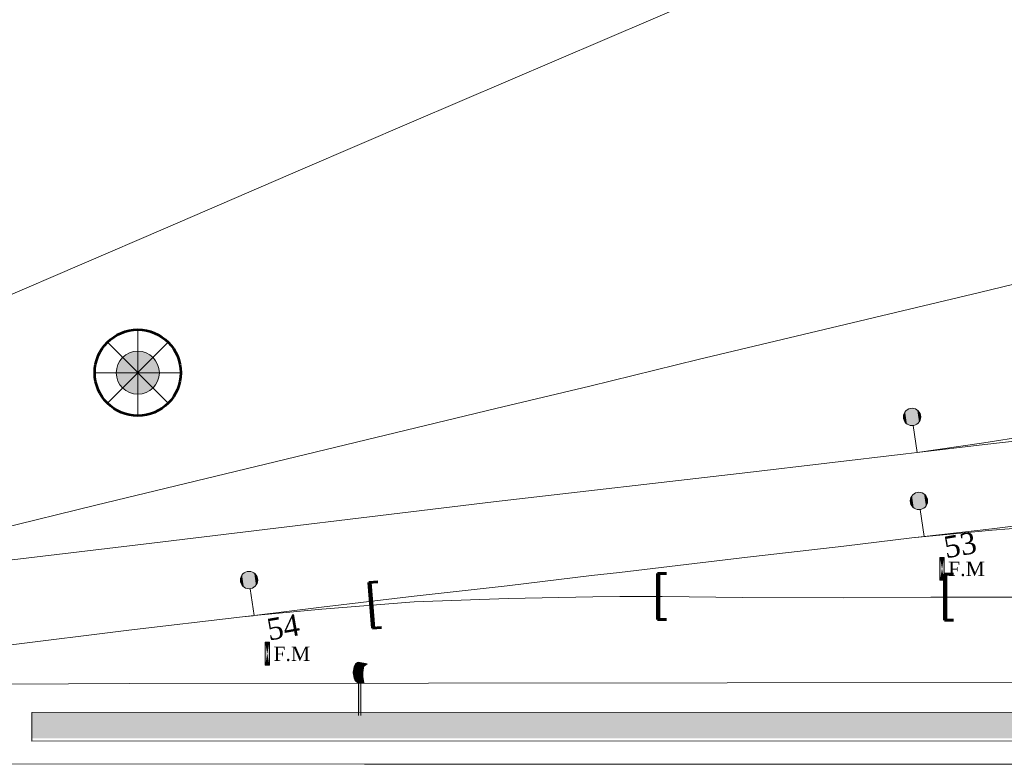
# Model space of a CAD drawing. Header units: inches. Extents: x -4968858 to -265257, y -220693 to 1871410.
# Tile 85 of 225: x -1779047 to -1710446, y 756899 to 808762. Entities that reach past the tile are written whole.
import ezdxf
from ezdxf.enums import TextEntityAlignment as Align
from ezdxf.lldxf.tags import DXFTag

# ---------------------------------------------------------------- set-up
doc = ezdxf.new("R2010")
doc.units = ezdxf.units.IN
doc.header["$MEASUREMENT"] = 0
doc.linetypes.add('CONTINOUS', pattern=[0])
doc.layers.add('AREA BOUNDARY', color=170, linetype='Continuous')
for name, color, linetype, lineweight in [('Existing Track', 7, 'Continuous', 9), ('points no.', 152, 'Continuous', 0), ('proposed lighting arrangement', 1, 'Continuous', 0), ('proposed work', 1, 'Continuous', 18), ('TRC', 7, 'Continuous', 9)]:
    doc.layers.add(name, color=color, linetype=linetype, lineweight=lineweight)
doc.styles.add('1MM', font='times.ttf')
doc.styles.get("Standard").update_dxf_attribs({"font": 'romans.shx', "height": 1000})
tags = doc.linetypes.add('C2', pattern=[15, 10, -2, 1, -2]).pattern_tags.tags
tags[10:11] = [DXFTag(74, 4), DXFTag(75, 0), DXFTag(340, '0'), DXFTag(46, 1.0), DXFTag(50, 0.0), DXFTag(44, 0.0), DXFTag(45, 0.0)]
tags[8:9] = [DXFTag(74, 4), DXFTag(75, 0), DXFTag(340, '0'), DXFTag(46, 1.0), DXFTag(50, 0.0), DXFTag(44, 0.0), DXFTag(45, 0.0)]
tags[6:7] = [DXFTag(74, 4), DXFTag(75, 0), DXFTag(340, '0'), DXFTag(46, 1.0), DXFTag(50, 0.0), DXFTag(44, 0.0), DXFTag(45, 0.0)]
tags[4:5] = [DXFTag(74, 4), DXFTag(75, 0), DXFTag(340, '0'), DXFTag(46, 1.0), DXFTag(50, 0.0), DXFTag(44, 0.0), DXFTag(45, 0.0)]
doc.linetypes.add('OHE11', pattern='A,21.666667,["[",Standard,S=2,R=0,X=0,Y=-1],20.333333', length=42)

# ---------------------------------------------------------------- blocks, each defined once
blk = doc.blocks.new('A$C00314DE3')
at = {"linetype": 'CONTINOUS', "lineweight": 15}
h = blk.add_hatch(dxfattribs=at)
h.set_pattern_fill('ZIGZAG', color=253, scale=10)
h.set_pattern_definition([(0, (-9.7997, 207.0872), (1.25, 1.25), [1.25, -1.25]), (90, (-8.5497, 207.0872), (-1.25, 1.25), [1.25, -1.25])])
h.paths.add_polyline_path([(2153.247, -184.34), (1528.247, -184.34), (1528.247, -186.137), (2153.247, -186.137)])
at = {"layer": 'proposed lighting arrangement', "ltscale": 4}
h = blk.add_hatch(color=8, dxfattribs=at)
edge = h.paths.add_edge_path()
edge.add_arc((1535.624, -160.671), 1.5, 0, 360)
at = {"layer": 'Existing Track', "color": 8}
for p, q in [((1547.129, -146.466, 92.484), (1554.698, -143.228, 92.484)), ((1537.564, -150.596, 92.484), (1547.129, -146.466, 92.484)), ((1525.822, -155.644, 92.484), (1537.564, -150.596, 92.484)), ((1594.257, -155.084, 92.812), (1604.824, -152.54, 92.812)), ((1579.54, -158.581, 92.812), (1594.257, -155.084, 92.812)), ((1574.664, -159.757, 92.812), (1579.54, -158.581, 92.812)), ((1567.125, -161.608, 92.812), (1574.664, -159.757, 92.812)), ((1560.577, -163.165, 92.812), (1567.125, -161.608, 92.812)), ((1532.691, -169.899, 92.812), (1560.577, -163.165, 92.812)), ((1594.564, -165.554, 92.911), (1601.198, -164.505, 92.911)), ((1594.63, -165.68, 93.047), (1601.274, -164.896, 93.047)), ((1589.931, -166.221, 92.911), (1594.564, -165.554, 92.911)), ((1589.931, -166.221, 93.047), (1594.63, -165.68, 93.047)), ((1578.128, -167.615, 92.911), (1589.145, -166.319, 92.911)), ((1589.145, -166.319, 92.911), (1589.931, -166.221, 92.911)), ((1560.418, -169.672, 92.911), (1578.128, -167.615, 92.911)), ((1524.516, -171.915, 92.812), (1532.691, -169.899, 92.812)), ((1536.609, -172.54, 92.911), (1560.418, -169.672, 92.911)), ((1595.13, -171.537, 93.155), (1600.075, -170.931, 93.155)), ((1595.16, -171.629, 93.155), (1600.098, -171.249, 93.155)), ((1589.56, -172.178, 93.155), (1584.809, -172.752, 93.155)), ((1589.56, -172.178, 93.155), (1595.16, -171.629, 93.155)), ((1589.56, -172.178, 93.155), (1590.409, -172.077, 93.155)), ((1590.409, -172.077, 93.155), (1595.13, -171.537, 93.155)), ((1524.856, -173.934, 92.911), (1536.609, -172.54, 92.911)), ((1584.809, -172.752, 93.155), (1577.706, -173.568, 93.155)), ((1572.09, -174.228, 93.155), (1569.176, -174.584, 93.155)), ((1577.706, -173.568, 93.155), (1572.09, -174.228, 93.155)), ((1567.235, -174.79, 93.155), (1561.366, -175.511, 93.155)), ((1569.176, -174.584, 93.155), (1567.235, -174.79, 93.155)), ((1561.366, -175.511, 93.155), (1554.869, -176.234, 93.155)), ((1554.869, -176.234, 93.155), (1548.43, -177.01, 93.155)), ((1548.43, -177.01, 93.155), (1543.734, -177.588, 93.155)), ((1526.542, -182.365, 92.93), (1535.046, -182.316, 92.93)), ((1535.046, -182.316, 92.93), (1611.822, -182.23, 92.93))]:
    blk.add_line(p, q, dxfattribs=at)
at = {"layer": 'points no.', "color": 8}
for p, q in [((1589.657, -164.346, 92.911), (1589.931, -166.221, 92.911)), ((1589.657, -164.346, 92.911), (1589.931, -166.221, 92.911)), ((1589.657, -164.346, 92.911), (1589.931, -166.221, 92.911)), ((1590.135, -170.202, 93.129), (1590.409, -172.077, 93.129)), ((1590.135, -170.202, 93.129), (1590.409, -172.077, 93.129)), ((1590.135, -170.202, 93.129), (1590.409, -172.077, 93.129)), ((1591.51, -175.122), (1591.51, -173.53)), ((1591.51, -173.53), (1591.804, -173.53)), ((1591.51, -175.122), (1591.51, -173.53)), ((1591.51, -173.53), (1591.804, -173.53)), ((1591.51, -175.122), (1591.51, -173.53)), ((1591.51, -173.53), (1591.804, -173.53)), ((1591.804, -173.53), (1591.804, -175.122)), ((1591.804, -173.53), (1591.804, -175.122)), ((1591.804, -173.53), (1591.804, -175.122)), ((1591.804, -175.122), (1591.51, -175.122)), ((1591.804, -175.122), (1591.51, -175.122)), ((1591.804, -175.122), (1591.51, -175.122)), ((1543.46, -175.712, 93.089), (1543.734, -177.588, 93.089)), ((1543.46, -175.712, 93.089), (1543.734, -177.588, 93.089)), ((1543.46, -175.712, 93.089), (1543.734, -177.588, 93.089)), ((1544.5, -181.037), (1544.5, -179.444)), ((1544.5, -179.444), (1544.794, -179.444)), ((1544.5, -181.037), (1544.5, -179.444)), ((1544.5, -179.444), (1544.794, -179.444)), ((1544.5, -181.037), (1544.5, -179.444)), ((1544.5, -179.444), (1544.794, -179.444)), ((1544.794, -179.444), (1544.794, -181.037)), ((1544.794, -179.444), (1544.794, -181.037)), ((1544.794, -179.444), (1544.794, -181.037)), ((1544.794, -181.037), (1544.5, -181.037)), ((1544.794, -181.037), (1544.5, -181.037)), ((1544.794, -181.037), (1544.5, -181.037)), ((1551.009, -180.833, 93.291), (1551.606, -180.949, 93.291)), ((1551.009, -180.833, 93.291), (1551.606, -180.949, 93.291)), ((1551.606, -180.949, 93.291), (1551.254, -181.197, 93.291)), ((1551.606, -180.949, 93.291), (1551.254, -181.197, 93.291)), ((1550.638, -181.623, 93.291), (1550.637, -181.487, 93.291)), ((1550.638, -181.623, 93.291), (1550.637, -181.487, 93.291)), ((1551.376, -182.261, 93.291), (1551.009, -182.261, 93.291)), ((1551.376, -182.261, 93.291), (1551.009, -182.261, 93.291)), ((1551.009, -182.261, 93.291), (1551.009, -184.544, 93.291)), ((1551.009, -182.261, 93.291), (1551.009, -184.544, 93.291)), ((1551.159, -182.261, 93.291), (1551.159, -184.544, 93.291)), ((1551.159, -182.261, 93.291), (1551.159, -184.544, 93.291))]:
    blk.add_line(p, q, dxfattribs=at)
for centre in [(1589.57, -163.748, 92.911), (1589.57, -163.748, 92.911), (1589.57, -163.748, 92.911), (1590.048, -169.603, 93.129), (1590.048, -169.603, 93.129), (1590.048, -169.603, 93.129), (1543.373, -175.114, 93.089), (1543.373, -175.114, 93.089), (1543.373, -175.114, 93.089)]:
    blk.add_circle(centre, 0.605, dxfattribs=at)
for centre, radius, start, end in [((1551.606, -181.696, 93.291), 0.61, 125.21081, 247.83194), ((1551.606, -181.696, 93.291), 0.61, 125.21081, 247.83194), ((1553.733, -181.686, 93.291), 2.426, 166.29965, 193.70035), ((1553.733, -181.686, 93.291), 2.426, 166.29965, 193.70035)]:
    blk.add_arc(centre, radius, start, end, dxfattribs=at)
blk.add_ellipse((1551.009, -181.547, 93.291), major_axis=(0, -0.714), ratio=0.522694, start_param=3.141593, end_param=6.283185, dxfattribs=at)
blk.add_ellipse((1551.009, -181.547, 93.291), major_axis=(0, -0.714), ratio=0.522694, start_param=3.141593, end_param=6.283185, dxfattribs=at)
at = {"layer": 'points no.', "color": 8, "linetype": 'Continuous'}
for points in [[(1589.085, -163.386, 92.911), (1589.421, -164.334, 92.911), (1589.26, -163.228, 92.911)], [(1589.085, -163.386, 92.911), (1589.421, -164.334, 92.911), (1589.26, -163.228, 92.911)], [(1589.085, -163.386, 92.911), (1589.421, -164.334, 92.911), (1589.26, -163.228, 92.911)], [(1589.26, -163.228, 92.911), (1589.657, -164.346, 92.911), (1589.482, -163.149, 92.911)], [(1589.26, -163.228, 92.911), (1589.657, -164.346, 92.911), (1589.482, -163.149, 92.911)], [(1589.26, -163.228, 92.911), (1589.657, -164.346, 92.911), (1589.482, -163.149, 92.911)], [(1589.657, -164.346, 92.911), (1589.26, -163.228, 92.911), (1589.421, -164.334, 92.911)], [(1589.657, -164.346, 92.911), (1589.26, -163.228, 92.911), (1589.421, -164.334, 92.911)], [(1589.657, -164.346, 92.911), (1589.26, -163.228, 92.911), (1589.421, -164.334, 92.911)], [(1589.88, -164.267, 92.911), (1589.482, -163.149, 92.911), (1589.657, -164.346, 92.911)], [(1589.482, -163.149, 92.911), (1589.88, -164.267, 92.911), (1589.718, -163.161, 92.911)], [(1589.88, -164.267, 92.911), (1589.482, -163.149, 92.911), (1589.657, -164.346, 92.911)], [(1589.482, -163.149, 92.911), (1589.88, -164.267, 92.911), (1589.718, -163.161, 92.911)], [(1589.88, -164.267, 92.911), (1589.482, -163.149, 92.911), (1589.657, -164.346, 92.911)], [(1589.482, -163.149, 92.911), (1589.88, -164.267, 92.911), (1589.718, -163.161, 92.911)], [(1590.055, -164.109, 92.911), (1589.718, -163.161, 92.911), (1589.88, -164.267, 92.911)], [(1589.718, -163.161, 92.911), (1590.055, -164.109, 92.911), (1589.931, -163.262, 92.911)], [(1590.055, -164.109, 92.911), (1589.718, -163.161, 92.911), (1589.88, -164.267, 92.911)], [(1589.718, -163.161, 92.911), (1590.055, -164.109, 92.911), (1589.931, -163.262, 92.911)], [(1590.055, -164.109, 92.911), (1589.718, -163.161, 92.911), (1589.88, -164.267, 92.911)], [(1589.718, -163.161, 92.911), (1590.055, -164.109, 92.911), (1589.931, -163.262, 92.911)], [(1590.156, -163.896, 92.911), (1589.931, -163.262, 92.911), (1590.055, -164.109, 92.911)], [(1589.931, -163.262, 92.911), (1590.156, -163.896, 92.911), (1590.089, -163.438, 92.911)], [(1590.156, -163.896, 92.911), (1589.931, -163.262, 92.911), (1590.055, -164.109, 92.911)], [(1589.931, -163.262, 92.911), (1590.156, -163.896, 92.911), (1590.089, -163.438, 92.911)], [(1590.156, -163.896, 92.911), (1589.931, -163.262, 92.911), (1590.055, -164.109, 92.911)], [(1589.931, -163.262, 92.911), (1590.156, -163.896, 92.911), (1590.089, -163.438, 92.911)], [(1588.971, -163.835, 92.911), (1589.05, -164.057, 92.911), (1588.983, -163.599, 92.911)], [(1588.971, -163.835, 92.911), (1589.05, -164.057, 92.911), (1588.983, -163.599, 92.911)], [(1588.971, -163.835, 92.911), (1589.05, -164.057, 92.911), (1588.983, -163.599, 92.911)], [(1588.983, -163.599, 92.911), (1589.208, -164.233, 92.911), (1589.085, -163.386, 92.911)], [(1588.983, -163.599, 92.911), (1589.208, -164.233, 92.911), (1589.085, -163.386, 92.911)], [(1588.983, -163.599, 92.911), (1589.208, -164.233, 92.911), (1589.085, -163.386, 92.911)], [(1589.208, -164.233, 92.911), (1588.983, -163.599, 92.911), (1589.05, -164.057, 92.911)], [(1589.208, -164.233, 92.911), (1588.983, -163.599, 92.911), (1589.05, -164.057, 92.911)], [(1589.208, -164.233, 92.911), (1588.983, -163.599, 92.911), (1589.05, -164.057, 92.911)], [(1589.421, -164.334, 92.911), (1589.085, -163.386, 92.911), (1589.208, -164.233, 92.911)], [(1589.421, -164.334, 92.911), (1589.085, -163.386, 92.911), (1589.208, -164.233, 92.911)], [(1589.421, -164.334, 92.911), (1589.085, -163.386, 92.911), (1589.208, -164.233, 92.911)], [(1590.168, -163.66, 92.911), (1590.089, -163.438, 92.911), (1590.156, -163.896, 92.911)], [(1590.168, -163.66, 92.911), (1590.089, -163.438, 92.911), (1590.156, -163.896, 92.911)], [(1590.168, -163.66, 92.911), (1590.089, -163.438, 92.911), (1590.156, -163.896, 92.911)], [(1589.462, -169.455, 93.129), (1589.687, -170.088, 93.129), (1589.563, -169.242, 93.129)], [(1589.462, -169.455, 93.129), (1589.687, -170.088, 93.129), (1589.563, -169.242, 93.129)], [(1589.462, -169.455, 93.129), (1589.687, -170.088, 93.129), (1589.563, -169.242, 93.129)], [(1589.563, -169.242, 93.129), (1589.9, -170.19, 93.129), (1589.738, -169.084, 93.129)], [(1589.563, -169.242, 93.129), (1589.9, -170.19, 93.129), (1589.738, -169.084, 93.129)], [(1589.563, -169.242, 93.129), (1589.9, -170.19, 93.129), (1589.738, -169.084, 93.129)], [(1589.9, -170.19, 93.129), (1589.563, -169.242, 93.129), (1589.687, -170.088, 93.129)], [(1589.9, -170.19, 93.129), (1589.563, -169.242, 93.129), (1589.687, -170.088, 93.129)], [(1589.9, -170.19, 93.129), (1589.563, -169.242, 93.129), (1589.687, -170.088, 93.129)], [(1589.738, -169.084, 93.129), (1590.135, -170.202, 93.129), (1589.961, -169.005, 93.129)], [(1589.738, -169.084, 93.129), (1590.135, -170.202, 93.129), (1589.961, -169.005, 93.129)], [(1589.738, -169.084, 93.129), (1590.135, -170.202, 93.129), (1589.961, -169.005, 93.129)], [(1590.135, -170.202, 93.129), (1589.738, -169.084, 93.129), (1589.9, -170.19, 93.129)], [(1590.135, -170.202, 93.129), (1589.738, -169.084, 93.129), (1589.9, -170.19, 93.129)], [(1590.135, -170.202, 93.129), (1589.738, -169.084, 93.129), (1589.9, -170.19, 93.129)], [(1590.358, -170.123, 93.129), (1589.961, -169.005, 93.129), (1590.135, -170.202, 93.129)], [(1589.961, -169.005, 93.129), (1590.358, -170.123, 93.129), (1590.196, -169.017, 93.129)], [(1590.358, -170.123, 93.129), (1589.961, -169.005, 93.129), (1590.135, -170.202, 93.129)], [(1589.961, -169.005, 93.129), (1590.358, -170.123, 93.129), (1590.196, -169.017, 93.129)], [(1590.358, -170.123, 93.129), (1589.961, -169.005, 93.129), (1590.135, -170.202, 93.129)], [(1589.961, -169.005, 93.129), (1590.358, -170.123, 93.129), (1590.196, -169.017, 93.129)], [(1590.533, -169.965, 93.129), (1590.196, -169.017, 93.129), (1590.358, -170.123, 93.129)], [(1590.196, -169.017, 93.129), (1590.533, -169.965, 93.129), (1590.409, -169.118, 93.129)], [(1590.533, -169.965, 93.129), (1590.196, -169.017, 93.129), (1590.358, -170.123, 93.129)], [(1590.196, -169.017, 93.129), (1590.533, -169.965, 93.129), (1590.409, -169.118, 93.129)], [(1590.533, -169.965, 93.129), (1590.196, -169.017, 93.129), (1590.358, -170.123, 93.129)], [(1590.196, -169.017, 93.129), (1590.533, -169.965, 93.129), (1590.409, -169.118, 93.129)], [(1590.635, -169.752, 93.129), (1590.409, -169.118, 93.129), (1590.533, -169.965, 93.129)], [(1590.409, -169.118, 93.129), (1590.635, -169.752, 93.129), (1590.568, -169.293, 93.129)], [(1590.635, -169.752, 93.129), (1590.409, -169.118, 93.129), (1590.533, -169.965, 93.129)], [(1590.409, -169.118, 93.129), (1590.635, -169.752, 93.129), (1590.568, -169.293, 93.129)], [(1590.635, -169.752, 93.129), (1590.409, -169.118, 93.129), (1590.533, -169.965, 93.129)], [(1590.409, -169.118, 93.129), (1590.635, -169.752, 93.129), (1590.568, -169.293, 93.129)], [(1590.647, -169.516, 93.129), (1590.568, -169.293, 93.129), (1590.635, -169.752, 93.129)], [(1590.647, -169.516, 93.129), (1590.568, -169.293, 93.129), (1590.635, -169.752, 93.129)], [(1590.647, -169.516, 93.129), (1590.568, -169.293, 93.129), (1590.635, -169.752, 93.129)], [(1589.449, -169.691, 93.129), (1589.529, -169.913, 93.129), (1589.462, -169.455, 93.129)], [(1589.449, -169.691, 93.129), (1589.529, -169.913, 93.129), (1589.462, -169.455, 93.129)], [(1589.449, -169.691, 93.129), (1589.529, -169.913, 93.129), (1589.462, -169.455, 93.129)], [(1589.687, -170.088, 93.129), (1589.462, -169.455, 93.129), (1589.529, -169.913, 93.129)], [(1589.687, -170.088, 93.129), (1589.462, -169.455, 93.129), (1589.529, -169.913, 93.129)], [(1589.687, -170.088, 93.129), (1589.462, -169.455, 93.129), (1589.529, -169.913, 93.129)], [(1591.657, -174.326), (1591.51, -173.53), (1591.51, -175.122)], [(1591.657, -174.326), (1591.804, -173.53), (1591.51, -173.53)], [(1591.657, -174.326), (1591.51, -173.53), (1591.51, -175.122)], [(1591.657, -174.326), (1591.804, -173.53), (1591.51, -173.53)], [(1591.657, -174.326), (1591.51, -173.53), (1591.51, -175.122)], [(1591.657, -174.326), (1591.804, -173.53), (1591.51, -173.53)], [(1591.657, -174.326), (1591.804, -175.122), (1591.804, -173.53)], [(1591.657, -174.326), (1591.804, -175.122), (1591.804, -173.53)], [(1591.657, -174.326), (1591.804, -175.122), (1591.804, -173.53)], [(1542.786, -174.966, 93.089), (1543.011, -175.599, 93.089), (1542.887, -174.752, 93.089)], [(1542.786, -174.966, 93.089), (1543.011, -175.599, 93.089), (1542.887, -174.752, 93.089)], [(1542.786, -174.966, 93.089), (1543.011, -175.599, 93.089), (1542.887, -174.752, 93.089)], [(1542.887, -174.752, 93.089), (1543.224, -175.7, 93.089), (1543.063, -174.594, 93.089)], [(1542.887, -174.752, 93.089), (1543.224, -175.7, 93.089), (1543.063, -174.594, 93.089)], [(1542.887, -174.752, 93.089), (1543.224, -175.7, 93.089), (1543.063, -174.594, 93.089)], [(1543.224, -175.7, 93.089), (1542.887, -174.752, 93.089), (1543.011, -175.599, 93.089)], [(1543.224, -175.7, 93.089), (1542.887, -174.752, 93.089), (1543.011, -175.599, 93.089)], [(1543.224, -175.7, 93.089), (1542.887, -174.752, 93.089), (1543.011, -175.599, 93.089)], [(1543.063, -174.594, 93.089), (1543.46, -175.712, 93.089), (1543.285, -174.515, 93.089)], [(1543.063, -174.594, 93.089), (1543.46, -175.712, 93.089), (1543.285, -174.515, 93.089)], [(1543.063, -174.594, 93.089), (1543.46, -175.712, 93.089), (1543.285, -174.515, 93.089)], [(1543.46, -175.712, 93.089), (1543.063, -174.594, 93.089), (1543.224, -175.7, 93.089)], [(1543.46, -175.712, 93.089), (1543.063, -174.594, 93.089), (1543.224, -175.7, 93.089)], [(1543.46, -175.712, 93.089), (1543.063, -174.594, 93.089), (1543.224, -175.7, 93.089)], [(1543.682, -175.633, 93.089), (1543.285, -174.515, 93.089), (1543.46, -175.712, 93.089)], [(1543.285, -174.515, 93.089), (1543.682, -175.633, 93.089), (1543.521, -174.527, 93.089)], [(1543.682, -175.633, 93.089), (1543.285, -174.515, 93.089), (1543.46, -175.712, 93.089)], [(1543.285, -174.515, 93.089), (1543.682, -175.633, 93.089), (1543.521, -174.527, 93.089)], [(1543.682, -175.633, 93.089), (1543.285, -174.515, 93.089), (1543.46, -175.712, 93.089)], [(1543.285, -174.515, 93.089), (1543.682, -175.633, 93.089), (1543.521, -174.527, 93.089)], [(1543.858, -175.475, 93.089), (1543.521, -174.527, 93.089), (1543.682, -175.633, 93.089)], [(1543.521, -174.527, 93.089), (1543.858, -175.475, 93.089), (1543.734, -174.629, 93.089)], [(1543.858, -175.475, 93.089), (1543.521, -174.527, 93.089), (1543.682, -175.633, 93.089)], [(1543.521, -174.527, 93.089), (1543.858, -175.475, 93.089), (1543.734, -174.629, 93.089)], [(1543.858, -175.475, 93.089), (1543.521, -174.527, 93.089), (1543.682, -175.633, 93.089)], [(1543.521, -174.527, 93.089), (1543.858, -175.475, 93.089), (1543.734, -174.629, 93.089)], [(1543.959, -175.262, 93.089), (1543.734, -174.629, 93.089), (1543.858, -175.475, 93.089)], [(1543.734, -174.629, 93.089), (1543.959, -175.262, 93.089), (1543.892, -174.804, 93.089)], [(1543.959, -175.262, 93.089), (1543.734, -174.629, 93.089), (1543.858, -175.475, 93.089)], [(1543.734, -174.629, 93.089), (1543.959, -175.262, 93.089), (1543.892, -174.804, 93.089)], [(1543.959, -175.262, 93.089), (1543.734, -174.629, 93.089), (1543.858, -175.475, 93.089)], [(1543.734, -174.629, 93.089), (1543.959, -175.262, 93.089), (1543.892, -174.804, 93.089)], [(1543.971, -175.026, 93.089), (1543.892, -174.804, 93.089), (1543.959, -175.262, 93.089)], [(1543.971, -175.026, 93.089), (1543.892, -174.804, 93.089), (1543.959, -175.262, 93.089)], [(1543.971, -175.026, 93.089), (1543.892, -174.804, 93.089), (1543.959, -175.262, 93.089)], [(1591.657, -174.326), (1591.51, -175.122), (1591.804, -175.122)], [(1591.657, -174.326), (1591.51, -175.122), (1591.804, -175.122)], [(1591.657, -174.326), (1591.51, -175.122), (1591.804, -175.122)], [(1542.774, -175.201, 93.089), (1542.853, -175.424, 93.089), (1542.786, -174.966, 93.089)], [(1542.774, -175.201, 93.089), (1542.853, -175.424, 93.089), (1542.786, -174.966, 93.089)], [(1542.774, -175.201, 93.089), (1542.853, -175.424, 93.089), (1542.786, -174.966, 93.089)], [(1543.011, -175.599, 93.089), (1542.786, -174.966, 93.089), (1542.853, -175.424, 93.089)], [(1543.011, -175.599, 93.089), (1542.786, -174.966, 93.089), (1542.853, -175.424, 93.089)], [(1543.011, -175.599, 93.089), (1542.786, -174.966, 93.089), (1542.853, -175.424, 93.089)], [(1544.647, -180.24), (1544.5, -179.444), (1544.5, -181.037)], [(1544.647, -180.24), (1544.794, -179.444), (1544.5, -179.444)], [(1544.647, -180.24), (1544.5, -179.444), (1544.5, -181.037)], [(1544.647, -180.24), (1544.794, -179.444), (1544.5, -179.444)], [(1544.647, -180.24), (1544.5, -179.444), (1544.5, -181.037)], [(1544.647, -180.24), (1544.794, -179.444), (1544.5, -179.444)], [(1544.647, -180.24), (1544.794, -181.037), (1544.794, -179.444)], [(1544.647, -180.24), (1544.794, -181.037), (1544.794, -179.444)], [(1544.647, -180.24), (1544.794, -181.037), (1544.794, -179.444)], [(1544.647, -180.24), (1544.5, -181.037), (1544.794, -181.037)], [(1544.647, -180.24), (1544.5, -181.037), (1544.794, -181.037)], [(1544.647, -180.24), (1544.5, -181.037), (1544.794, -181.037)], [(1550.721, -181.091, 93.291), (1550.714, -181.11, 93.291), (1551.254, -181.197, 93.291)], [(1550.721, -181.091, 93.291), (1550.714, -181.11, 93.291), (1551.254, -181.197, 93.291)], [(1550.73, -181.073, 93.291), (1550.721, -181.091, 93.291), (1551.254, -181.197, 93.291)], [(1550.73, -181.073, 93.291), (1550.721, -181.091, 93.291), (1551.254, -181.197, 93.291)], [(1550.738, -181.055, 93.291), (1550.73, -181.073, 93.291), (1551.254, -181.197, 93.291)], [(1550.738, -181.055, 93.291), (1550.73, -181.073, 93.291), (1551.254, -181.197, 93.291)], [(1550.747, -181.038, 93.291), (1550.738, -181.055, 93.291), (1551.254, -181.197, 93.291)], [(1550.747, -181.038, 93.291), (1550.738, -181.055, 93.291), (1551.254, -181.197, 93.291)], [(1550.756, -181.021, 93.291), (1550.747, -181.038, 93.291), (1551.254, -181.197, 93.291)], [(1550.756, -181.021, 93.291), (1550.747, -181.038, 93.291), (1551.254, -181.197, 93.291)], [(1550.766, -181.005, 93.291), (1550.756, -181.021, 93.291), (1551.254, -181.197, 93.291)], [(1550.766, -181.005, 93.291), (1550.756, -181.021, 93.291), (1551.254, -181.197, 93.291)], [(1550.775, -180.99, 93.291), (1550.766, -181.005, 93.291), (1551.254, -181.197, 93.291)], [(1550.775, -180.99, 93.291), (1550.766, -181.005, 93.291), (1551.254, -181.197, 93.291)], [(1550.785, -180.975, 93.291), (1550.775, -180.99, 93.291), (1551.254, -181.197, 93.291)], [(1550.785, -180.975, 93.291), (1550.775, -180.99, 93.291), (1551.254, -181.197, 93.291)], [(1550.795, -180.961, 93.291), (1550.785, -180.975, 93.291), (1551.254, -181.197, 93.291)], [(1550.795, -180.961, 93.291), (1550.785, -180.975, 93.291), (1551.254, -181.197, 93.291)], [(1550.806, -180.948, 93.291), (1550.795, -180.961, 93.291), (1551.606, -180.949, 93.291)], [(1550.806, -180.948, 93.291), (1550.795, -180.961, 93.291), (1551.606, -180.949, 93.291)], [(1551.606, -180.949, 93.291), (1550.795, -180.961, 93.291), (1551.254, -181.197, 93.291)], [(1551.606, -180.949, 93.291), (1550.795, -180.961, 93.291), (1551.254, -181.197, 93.291)], [(1550.817, -180.935, 93.291), (1550.806, -180.948, 93.291), (1551.606, -180.949, 93.291)], [(1550.817, -180.935, 93.291), (1550.806, -180.948, 93.291), (1551.606, -180.949, 93.291)], [(1550.828, -180.923, 93.291), (1550.817, -180.935, 93.291), (1551.606, -180.949, 93.291)], [(1550.828, -180.923, 93.291), (1550.817, -180.935, 93.291), (1551.606, -180.949, 93.291)], [(1550.839, -180.911, 93.291), (1550.828, -180.923, 93.291), (1551.606, -180.949, 93.291)], [(1550.839, -180.911, 93.291), (1550.828, -180.923, 93.291), (1551.606, -180.949, 93.291)], [(1550.85, -180.901, 93.291), (1550.839, -180.911, 93.291), (1551.606, -180.949, 93.291)], [(1550.85, -180.901, 93.291), (1550.839, -180.911, 93.291), (1551.606, -180.949, 93.291)], [(1550.861, -180.891, 93.291), (1550.85, -180.901, 93.291), (1551.606, -180.949, 93.291)], [(1550.861, -180.891, 93.291), (1550.85, -180.901, 93.291), (1551.606, -180.949, 93.291)], [(1550.873, -180.882, 93.291), (1550.861, -180.891, 93.291), (1551.606, -180.949, 93.291)], [(1550.873, -180.882, 93.291), (1550.861, -180.891, 93.291), (1551.606, -180.949, 93.291)], [(1550.885, -180.873, 93.291), (1550.873, -180.882, 93.291), (1551.606, -180.949, 93.291)], [(1550.885, -180.873, 93.291), (1550.873, -180.882, 93.291), (1551.606, -180.949, 93.291)], [(1550.897, -180.866, 93.291), (1550.885, -180.873, 93.291), (1551.606, -180.949, 93.291)], [(1550.897, -180.866, 93.291), (1550.885, -180.873, 93.291), (1551.606, -180.949, 93.291)], [(1550.909, -180.859, 93.291), (1550.897, -180.866, 93.291), (1551.606, -180.949, 93.291)], [(1550.909, -180.859, 93.291), (1550.897, -180.866, 93.291), (1551.606, -180.949, 93.291)], [(1550.921, -180.853, 93.291), (1550.909, -180.859, 93.291), (1551.606, -180.949, 93.291)], [(1550.921, -180.853, 93.291), (1550.909, -180.859, 93.291), (1551.606, -180.949, 93.291)], [(1550.934, -180.848, 93.291), (1550.921, -180.853, 93.291), (1551.606, -180.949, 93.291)], [(1550.934, -180.848, 93.291), (1550.921, -180.853, 93.291), (1551.606, -180.949, 93.291)], [(1550.946, -180.843, 93.291), (1550.934, -180.848, 93.291), (1551.606, -180.949, 93.291)], [(1550.946, -180.843, 93.291), (1550.934, -180.848, 93.291), (1551.606, -180.949, 93.291)], [(1550.958, -180.839, 93.291), (1550.946, -180.843, 93.291), (1551.606, -180.949, 93.291)], [(1550.958, -180.839, 93.291), (1550.946, -180.843, 93.291), (1551.606, -180.949, 93.291)], [(1550.971, -180.837, 93.291), (1550.958, -180.839, 93.291), (1551.606, -180.949, 93.291)], [(1550.971, -180.837, 93.291), (1550.958, -180.839, 93.291), (1551.606, -180.949, 93.291)], [(1550.983, -180.835, 93.291), (1550.971, -180.837, 93.291), (1551.606, -180.949, 93.291)], [(1550.983, -180.835, 93.291), (1550.971, -180.837, 93.291), (1551.606, -180.949, 93.291)], [(1550.996, -180.833, 93.291), (1550.983, -180.835, 93.291), (1551.606, -180.949, 93.291)], [(1550.996, -180.833, 93.291), (1550.983, -180.835, 93.291), (1551.606, -180.949, 93.291)], [(1551.009, -180.833, 93.291), (1550.996, -180.833, 93.291), (1551.606, -180.949, 93.291)], [(1551.009, -180.833, 93.291), (1550.996, -180.833, 93.291), (1551.606, -180.949, 93.291)], [(1550.638, -181.463, 93.291), (1550.637, -181.487, 93.291), (1550.999, -181.635, 93.291)], [(1550.638, -181.463, 93.291), (1550.637, -181.487, 93.291), (1550.999, -181.635, 93.291)], [(1550.637, -181.487, 93.291), (1550.638, -181.623, 93.291), (1550.999, -181.635, 93.291)], [(1550.637, -181.487, 93.291), (1550.638, -181.623, 93.291), (1550.999, -181.635, 93.291)], [(1550.64, -181.439, 93.291), (1550.638, -181.463, 93.291), (1550.999, -181.635, 93.291)], [(1550.64, -181.439, 93.291), (1550.638, -181.463, 93.291), (1550.999, -181.635, 93.291)], [(1550.638, -181.623, 93.291), (1550.639, -181.647, 93.291), (1550.999, -181.635, 93.291)], [(1550.638, -181.623, 93.291), (1550.639, -181.647, 93.291), (1550.999, -181.635, 93.291)], [(1550.999, -181.635, 93.291), (1550.639, -181.647, 93.291), (1551.029, -181.892, 93.291)], [(1550.999, -181.635, 93.291), (1550.639, -181.647, 93.291), (1551.029, -181.892, 93.291)], [(1550.639, -181.647, 93.291), (1550.641, -181.671, 93.291), (1551.029, -181.892, 93.291)], [(1550.639, -181.647, 93.291), (1550.641, -181.671, 93.291), (1551.029, -181.892, 93.291)], [(1550.642, -181.415, 93.291), (1550.64, -181.439, 93.291), (1550.999, -181.635, 93.291)], [(1550.642, -181.415, 93.291), (1550.64, -181.439, 93.291), (1550.999, -181.635, 93.291)], [(1550.641, -181.671, 93.291), (1550.644, -181.695, 93.291), (1551.029, -181.892, 93.291)], [(1550.641, -181.671, 93.291), (1550.644, -181.695, 93.291), (1551.029, -181.892, 93.291)], [(1550.644, -181.392, 93.291), (1550.642, -181.415, 93.291), (1550.999, -181.635, 93.291)], [(1550.644, -181.392, 93.291), (1550.642, -181.415, 93.291), (1550.999, -181.635, 93.291)], [(1550.647, -181.368, 93.291), (1550.644, -181.392, 93.291), (1551.079, -181.388, 93.291)], [(1550.647, -181.368, 93.291), (1550.644, -181.392, 93.291), (1551.079, -181.388, 93.291)], [(1551.079, -181.388, 93.291), (1550.644, -181.392, 93.291), (1550.999, -181.635, 93.291)], [(1551.079, -181.388, 93.291), (1550.644, -181.392, 93.291), (1550.999, -181.635, 93.291)], [(1550.644, -181.695, 93.291), (1550.646, -181.718, 93.291), (1551.029, -181.892, 93.291)], [(1550.644, -181.695, 93.291), (1550.646, -181.718, 93.291), (1551.029, -181.892, 93.291)], [(1550.646, -181.718, 93.291), (1550.65, -181.742, 93.291), (1551.029, -181.892, 93.291)], [(1550.646, -181.718, 93.291), (1550.65, -181.742, 93.291), (1551.029, -181.892, 93.291)], [(1550.651, -181.345, 93.291), (1550.647, -181.368, 93.291), (1551.079, -181.388, 93.291)], [(1550.651, -181.345, 93.291), (1550.647, -181.368, 93.291), (1551.079, -181.388, 93.291)], [(1550.65, -181.742, 93.291), (1550.653, -181.765, 93.291), (1551.029, -181.892, 93.291)], [(1550.65, -181.742, 93.291), (1550.653, -181.765, 93.291), (1551.029, -181.892, 93.291)], [(1550.655, -181.322, 93.291), (1550.651, -181.345, 93.291), (1551.079, -181.388, 93.291)], [(1550.655, -181.322, 93.291), (1550.651, -181.345, 93.291), (1551.079, -181.388, 93.291)], [(1550.653, -181.765, 93.291), (1550.657, -181.788, 93.291), (1551.029, -181.892, 93.291)], [(1550.653, -181.765, 93.291), (1550.657, -181.788, 93.291), (1551.029, -181.892, 93.291)], [(1550.659, -181.299, 93.291), (1550.655, -181.322, 93.291), (1551.079, -181.388, 93.291)], [(1550.659, -181.299, 93.291), (1550.655, -181.322, 93.291), (1551.079, -181.388, 93.291)], [(1550.657, -181.788, 93.291), (1550.662, -181.811, 93.291), (1551.029, -181.892, 93.291)], [(1550.657, -181.788, 93.291), (1550.662, -181.811, 93.291), (1551.029, -181.892, 93.291)], [(1550.663, -181.277, 93.291), (1550.659, -181.299, 93.291), (1551.079, -181.388, 93.291)], [(1550.663, -181.277, 93.291), (1550.659, -181.299, 93.291), (1551.079, -181.388, 93.291)], [(1550.668, -181.254, 93.291), (1550.663, -181.277, 93.291), (1551.079, -181.388, 93.291)], [(1550.668, -181.254, 93.291), (1550.663, -181.277, 93.291), (1551.079, -181.388, 93.291)], [(1550.674, -181.233, 93.291), (1550.668, -181.254, 93.291), (1551.079, -181.388, 93.291)], [(1550.674, -181.233, 93.291), (1550.668, -181.254, 93.291), (1551.079, -181.388, 93.291)], [(1550.679, -181.211, 93.291), (1550.674, -181.233, 93.291), (1551.079, -181.388, 93.291)], [(1550.679, -181.211, 93.291), (1550.674, -181.233, 93.291), (1551.079, -181.388, 93.291)], [(1550.685, -181.19, 93.291), (1550.679, -181.211, 93.291), (1551.254, -181.197, 93.291)], [(1550.685, -181.19, 93.291), (1550.679, -181.211, 93.291), (1551.254, -181.197, 93.291)], [(1551.254, -181.197, 93.291), (1550.679, -181.211, 93.291), (1551.079, -181.388, 93.291)], [(1551.254, -181.197, 93.291), (1550.679, -181.211, 93.291), (1551.079, -181.388, 93.291)], [(1550.692, -181.169, 93.291), (1550.685, -181.19, 93.291), (1551.254, -181.197, 93.291)], [(1550.692, -181.169, 93.291), (1550.685, -181.19, 93.291), (1551.254, -181.197, 93.291)], [(1550.699, -181.149, 93.291), (1550.692, -181.169, 93.291), (1551.254, -181.197, 93.291)], [(1550.699, -181.149, 93.291), (1550.692, -181.169, 93.291), (1551.254, -181.197, 93.291)], [(1550.706, -181.129, 93.291), (1550.699, -181.149, 93.291), (1551.254, -181.197, 93.291)], [(1550.706, -181.129, 93.291), (1550.699, -181.149, 93.291), (1551.254, -181.197, 93.291)], [(1550.714, -181.11, 93.291), (1550.706, -181.129, 93.291), (1551.254, -181.197, 93.291)], [(1550.714, -181.11, 93.291), (1550.706, -181.129, 93.291), (1551.254, -181.197, 93.291)], [(1551.079, -181.388, 93.291), (1550.999, -181.635, 93.291), (1551.315, -181.493, 93.291)], [(1551.079, -181.388, 93.291), (1550.999, -181.635, 93.291), (1551.315, -181.493, 93.291)], [(1551.315, -181.493, 93.291), (1550.999, -181.635, 93.291), (1551.315, -181.879, 93.291)], [(1551.315, -181.493, 93.291), (1550.999, -181.635, 93.291), (1551.315, -181.879, 93.291)], [(1550.999, -181.635, 93.291), (1551.029, -181.892, 93.291), (1551.315, -181.879, 93.291)], [(1550.999, -181.635, 93.291), (1551.029, -181.892, 93.291), (1551.315, -181.879, 93.291)], [(1551.254, -181.197, 93.291), (1551.079, -181.388, 93.291), (1551.315, -181.493, 93.291)], [(1551.254, -181.197, 93.291), (1551.079, -181.388, 93.291), (1551.315, -181.493, 93.291)], [(1551.376, -181.112, 93.291), (1551.254, -181.197, 93.291), (1551.315, -181.493, 93.291)], [(1551.376, -181.112, 93.291), (1551.254, -181.197, 93.291), (1551.315, -181.493, 93.291)], [(1550.662, -181.811, 93.291), (1550.667, -181.833, 93.291), (1551.029, -181.892, 93.291)], [(1550.662, -181.811, 93.291), (1550.667, -181.833, 93.291), (1551.029, -181.892, 93.291)], [(1550.667, -181.833, 93.291), (1550.672, -181.855, 93.291), (1551.029, -181.892, 93.291)], [(1550.667, -181.833, 93.291), (1550.672, -181.855, 93.291), (1551.029, -181.892, 93.291)], [(1550.672, -181.855, 93.291), (1550.678, -181.877, 93.291), (1551.029, -181.892, 93.291)], [(1550.672, -181.855, 93.291), (1550.678, -181.877, 93.291), (1551.029, -181.892, 93.291)], [(1550.678, -181.877, 93.291), (1550.684, -181.899, 93.291), (1551.029, -181.892, 93.291)], [(1550.678, -181.877, 93.291), (1550.684, -181.899, 93.291), (1551.029, -181.892, 93.291)], [(1551.029, -181.892, 93.291), (1550.684, -181.899, 93.291), (1551.162, -182.114, 93.291)], [(1551.029, -181.892, 93.291), (1550.684, -181.899, 93.291), (1551.162, -182.114, 93.291)], [(1550.684, -181.899, 93.291), (1550.69, -181.92, 93.291), (1551.162, -182.114, 93.291)], [(1550.684, -181.899, 93.291), (1550.69, -181.92, 93.291), (1551.162, -182.114, 93.291)], [(1550.69, -181.92, 93.291), (1550.697, -181.94, 93.291), (1551.162, -182.114, 93.291)], [(1550.69, -181.92, 93.291), (1550.697, -181.94, 93.291), (1551.162, -182.114, 93.291)], [(1550.697, -181.94, 93.291), (1550.704, -181.96, 93.291), (1551.162, -182.114, 93.291)], [(1550.697, -181.94, 93.291), (1550.704, -181.96, 93.291), (1551.162, -182.114, 93.291)], [(1550.704, -181.96, 93.291), (1550.712, -181.98, 93.291), (1551.162, -182.114, 93.291)], [(1550.704, -181.96, 93.291), (1550.712, -181.98, 93.291), (1551.162, -182.114, 93.291)], [(1550.712, -181.98, 93.291), (1550.72, -181.999, 93.291), (1551.162, -182.114, 93.291)], [(1550.712, -181.98, 93.291), (1550.72, -181.999, 93.291), (1551.162, -182.114, 93.291)], [(1550.72, -181.999, 93.291), (1550.728, -182.017, 93.291), (1551.162, -182.114, 93.291)], [(1550.72, -181.999, 93.291), (1550.728, -182.017, 93.291), (1551.162, -182.114, 93.291)], [(1550.728, -182.017, 93.291), (1550.737, -182.035, 93.291), (1551.162, -182.114, 93.291)], [(1550.728, -182.017, 93.291), (1550.737, -182.035, 93.291), (1551.162, -182.114, 93.291)], [(1550.737, -182.035, 93.291), (1550.745, -182.053, 93.291), (1551.162, -182.114, 93.291)], [(1550.737, -182.035, 93.291), (1550.745, -182.053, 93.291), (1551.162, -182.114, 93.291)], [(1550.745, -182.053, 93.291), (1550.755, -182.07, 93.291), (1551.162, -182.114, 93.291)], [(1550.745, -182.053, 93.291), (1550.755, -182.07, 93.291), (1551.162, -182.114, 93.291)], [(1550.755, -182.07, 93.291), (1550.764, -182.086, 93.291), (1551.162, -182.114, 93.291)], [(1550.755, -182.07, 93.291), (1550.764, -182.086, 93.291), (1551.162, -182.114, 93.291)], [(1550.764, -182.086, 93.291), (1550.774, -182.101, 93.291), (1551.162, -182.114, 93.291)], [(1550.764, -182.086, 93.291), (1550.774, -182.101, 93.291), (1551.162, -182.114, 93.291)], [(1550.774, -182.101, 93.291), (1550.784, -182.116, 93.291), (1551.162, -182.114, 93.291)], [(1550.774, -182.101, 93.291), (1550.784, -182.116, 93.291), (1551.162, -182.114, 93.291)], [(1551.162, -182.114, 93.291), (1550.784, -182.116, 93.291), (1551.376, -182.261, 93.291)], [(1551.162, -182.114, 93.291), (1550.784, -182.116, 93.291), (1551.376, -182.261, 93.291)], [(1550.784, -182.116, 93.291), (1550.794, -182.131, 93.291), (1551.376, -182.261, 93.291)], [(1550.784, -182.116, 93.291), (1550.794, -182.131, 93.291), (1551.376, -182.261, 93.291)], [(1550.794, -182.131, 93.291), (1550.805, -182.144, 93.291), (1551.376, -182.261, 93.291)], [(1550.794, -182.131, 93.291), (1550.805, -182.144, 93.291), (1551.376, -182.261, 93.291)], [(1550.805, -182.144, 93.291), (1550.815, -182.157, 93.291), (1551.376, -182.261, 93.291)], [(1550.805, -182.144, 93.291), (1550.815, -182.157, 93.291), (1551.376, -182.261, 93.291)], [(1550.815, -182.157, 93.291), (1550.826, -182.17, 93.291), (1551.376, -182.261, 93.291)], [(1550.815, -182.157, 93.291), (1550.826, -182.17, 93.291), (1551.376, -182.261, 93.291)], [(1550.826, -182.17, 93.291), (1550.837, -182.181, 93.291), (1551.376, -182.261, 93.291)], [(1550.826, -182.17, 93.291), (1550.837, -182.181, 93.291), (1551.376, -182.261, 93.291)], [(1550.837, -182.181, 93.291), (1550.849, -182.192, 93.291), (1551.376, -182.261, 93.291)], [(1550.837, -182.181, 93.291), (1550.849, -182.192, 93.291), (1551.376, -182.261, 93.291)], [(1550.849, -182.192, 93.291), (1550.86, -182.202, 93.291), (1551.376, -182.261, 93.291)], [(1550.849, -182.192, 93.291), (1550.86, -182.202, 93.291), (1551.376, -182.261, 93.291)], [(1550.86, -182.202, 93.291), (1550.872, -182.211, 93.291), (1551.376, -182.261, 93.291)], [(1550.86, -182.202, 93.291), (1550.872, -182.211, 93.291), (1551.376, -182.261, 93.291)], [(1550.872, -182.211, 93.291), (1550.884, -182.22, 93.291), (1551.376, -182.261, 93.291)], [(1550.872, -182.211, 93.291), (1550.884, -182.22, 93.291), (1551.376, -182.261, 93.291)], [(1550.884, -182.22, 93.291), (1550.896, -182.228, 93.291), (1551.376, -182.261, 93.291)], [(1550.884, -182.22, 93.291), (1550.896, -182.228, 93.291), (1551.376, -182.261, 93.291)], [(1550.896, -182.228, 93.291), (1550.908, -182.234, 93.291), (1551.376, -182.261, 93.291)], [(1550.896, -182.228, 93.291), (1550.908, -182.234, 93.291), (1551.376, -182.261, 93.291)], [(1550.908, -182.234, 93.291), (1550.921, -182.241, 93.291), (1551.376, -182.261, 93.291)], [(1550.908, -182.234, 93.291), (1550.921, -182.241, 93.291), (1551.376, -182.261, 93.291)], [(1550.921, -182.241, 93.291), (1550.933, -182.246, 93.291), (1551.376, -182.261, 93.291)], [(1550.921, -182.241, 93.291), (1550.933, -182.246, 93.291), (1551.376, -182.261, 93.291)], [(1550.933, -182.246, 93.291), (1550.945, -182.25, 93.291), (1551.376, -182.261, 93.291)], [(1550.933, -182.246, 93.291), (1550.945, -182.25, 93.291), (1551.376, -182.261, 93.291)], [(1550.945, -182.25, 93.291), (1550.958, -182.254, 93.291), (1551.376, -182.261, 93.291)], [(1550.945, -182.25, 93.291), (1550.958, -182.254, 93.291), (1551.376, -182.261, 93.291)], [(1550.958, -182.254, 93.291), (1550.971, -182.257, 93.291), (1551.376, -182.261, 93.291)], [(1550.958, -182.254, 93.291), (1550.971, -182.257, 93.291), (1551.376, -182.261, 93.291)], [(1550.971, -182.257, 93.291), (1550.983, -182.259, 93.291), (1551.376, -182.261, 93.291)], [(1550.971, -182.257, 93.291), (1550.983, -182.259, 93.291), (1551.376, -182.261, 93.291)], [(1550.983, -182.259, 93.291), (1550.996, -182.26, 93.291), (1551.376, -182.261, 93.291)], [(1550.983, -182.259, 93.291), (1550.996, -182.26, 93.291), (1551.376, -182.261, 93.291)], [(1550.996, -182.26, 93.291), (1551.009, -182.261, 93.291), (1551.376, -182.261, 93.291)], [(1550.996, -182.26, 93.291), (1551.009, -182.261, 93.291), (1551.376, -182.261, 93.291)], [(1551.009, -184.678, 93.291), (1551.159, -184.679, 93.291), (1551.009, -182.261, 93.291)], [(1551.159, -182.261, 93.291), (1551.009, -182.261, 93.291), (1551.159, -184.679, 93.291)], [(1551.009, -184.678, 93.291), (1551.159, -184.679, 93.291), (1551.009, -182.261, 93.291)], [(1551.159, -182.261, 93.291), (1551.009, -182.261, 93.291), (1551.159, -184.679, 93.291)], [(1551.315, -181.879, 93.291), (1551.029, -181.892, 93.291), (1551.376, -182.261, 93.291)], [(1551.315, -181.879, 93.291), (1551.029, -181.892, 93.291), (1551.376, -182.261, 93.291)], [(1551.029, -181.892, 93.291), (1551.162, -182.114, 93.291), (1551.376, -182.261, 93.291)], [(1551.029, -181.892, 93.291), (1551.162, -182.114, 93.291), (1551.376, -182.261, 93.291)]]:
    blk.add_solid(points, dxfattribs=at)
at = {"layer": 'proposed lighting arrangement', "color": 8, "ltscale": 4}
for p, q in [((1535.624, -163.671), (1535.624, -157.671)), ((1533.503, -162.793), (1537.746, -158.55)), ((1537.746, -162.793), (1533.503, -158.55)), ((1532.624, -160.671), (1538.624, -160.671))]:
    blk.add_line(p, q, dxfattribs=at)
at = {"layer": 'proposed lighting arrangement', "color": 8, "lineweight": 53, "ltscale": 4}
blk.add_circle((1535.624, -160.671), 3, dxfattribs=at)
at = {"layer": 'proposed lighting arrangement', "color": 8, "ltscale": 4}
blk.add_circle((1535.624, -160.671), 1.5, dxfattribs=at)
at = {"layer": 'proposed work', "color": 8}
for p, q in [((1528.247, -184.34, 92.655), (2153.247, -184.137, 92.69)), ((1528.247, -184.34, 93.511), (1528.248, -186.34, 94.395)), ((1528.248, -186.34, 92.655), (2153.248, -186.137, 92.69))]:
    blk.add_line(p, q, dxfattribs=at)
at = {"layer": 'TRC', "color": 8}
for p, q in [((1554.698, -143.228, 92.946), (1579.259, -132.705, 92.946)), ((1554.698, -143.228, 92.946), (1579.259, -132.705, 92.946)), ((1547.129, -146.466, 92.484), (1554.698, -143.228, 92.484)), ((1547.129, -146.466, 92.484), (1554.698, -143.228, 92.484)), ((1537.564, -150.596, 92.484), (1547.129, -146.466, 92.484)), ((1537.564, -150.596, 92.484), (1547.129, -146.466, 92.484)), ((1525.822, -155.644, 92.484), (1537.564, -150.596, 92.484)), ((1525.822, -155.644, 92.484), (1537.564, -150.596, 92.484)), ((1594.257, -155.084, 92.812), (1604.824, -152.54, 92.812)), ((1579.54, -158.581, 92.812), (1594.257, -155.084, 92.812)), ((1574.664, -159.757, 92.812), (1579.54, -158.581, 92.812)), ((1567.125, -161.608, 92.812), (1574.664, -159.757, 92.812)), ((1560.577, -163.165, 92.812), (1567.125, -161.608, 92.812)), ((1532.691, -169.899, 92.812), (1560.577, -163.165, 92.812)), ((1594.564, -165.554, 92.911), (1601.198, -164.505, 92.911)), ((1594.63, -165.68, 93.047), (1601.274, -164.896, 93.047)), ((1589.931, -166.221, 92.911), (1594.564, -165.554, 92.911)), ((1589.931, -166.221, 93.047), (1594.63, -165.68, 93.047)), ((1578.128, -167.615, 92.911), (1589.145, -166.319, 92.911)), ((1589.145, -166.319, 92.911), (1589.931, -166.221, 92.911)), ((1560.418, -169.672, 92.911), (1578.128, -167.615, 92.911)), ((1524.516, -171.915, 92.812), (1532.691, -169.899, 92.812)), ((1536.609, -172.54, 92.911), (1560.418, -169.672, 92.911)), ((1595.13, -171.537, 93.155), (1600.075, -170.931, 93.155)), ((1595.16, -171.629, 93.155), (1600.098, -171.249, 93.155)), ((1589.56, -172.178, 93.155), (1584.809, -172.752, 93.155)), ((1589.56, -172.178, 93.155), (1595.16, -171.629, 93.155)), ((1589.56, -172.178, 93.155), (1590.409, -172.077, 93.155)), ((1590.409, -172.077, 93.155), (1595.13, -171.537, 93.155)), ((1524.856, -173.934, 92.911), (1536.609, -172.54, 92.911)), ((1584.809, -172.752, 93.155), (1577.706, -173.568, 93.155)), ((1572.09, -174.228, 93.155), (1569.176, -174.584, 93.155)), ((1577.706, -173.568, 93.155), (1572.09, -174.228, 93.155)), ((1567.235, -174.79, 93.155), (1561.366, -175.511, 93.155)), ((1569.176, -174.584, 93.155), (1567.235, -174.79, 93.155)), ((1561.366, -175.511, 93.155), (1554.869, -176.234, 93.155)), ((1554.869, -176.234, 93.155), (1548.43, -177.01, 93.155)), ((1567.333, -176.286, 93.227), (1561.42, -176.397, 93.227)), ((1569.22, -176.247, 93.227), (1567.333, -176.286, 93.227)), ((1572.165, -176.259, 93.227), (1569.22, -176.247, 93.227)), ((1577.79, -176.326, 93.227), (1572.165, -176.259, 93.227)), ((1590.867, -176.305, 93.227), (1584.773, -176.359, 93.227)), ((1612.104, -176.317, 93.227), (1590.867, -176.305, 93.227)), ((1554.88, -176.635, 93.227), (1548.456, -177.147, 93.227)), ((1561.42, -176.397, 93.227), (1554.88, -176.635, 93.227)), ((1584.773, -176.359, 93.227), (1577.79, -176.326, 93.227)), ((1542.921, -177.679, 93.155), (1534.996, -178.594, 93.155)), ((1543.734, -177.588, 93.155), (1542.921, -177.679, 93.155)), ((1548.43, -177.01, 93.155), (1543.734, -177.588, 93.155)), ((1548.456, -177.147, 93.227), (1543.734, -177.588, 93.227)), ((1534.996, -178.594, 93.155), (1526.42, -179.678, 93.155)), ((1526.542, -182.365, 92.93), (1535.046, -182.316, 92.93)), ((1535.046, -182.316, 92.93), (1611.822, -182.23, 92.93)), ((1551.429, -187.924, 95.158), (1517.458, -187.902, 95.158)), ((1591.567, -187.942, 95.158), (1551.429, -187.924, 95.158)), ((1611.614, -187.944, 95.158), (1591.567, -187.942, 95.158))]:
    blk.add_line(p, q, dxfattribs=at)
at = {"layer": 'TRC', "color": 8, "linetype": 'OHE11'}
for p, q in [((1567.333, -176.286, 93.227), (1561.42, -176.397, 93.227)), ((1569.22, -176.247, 93.227), (1567.333, -176.286, 93.227)), ((1572.165, -176.259, 93.227), (1569.22, -176.247, 93.227)), ((1577.79, -176.326, 93.227), (1572.165, -176.259, 93.227)), ((1590.867, -176.305, 93.227), (1584.773, -176.359, 93.227)), ((1612.104, -176.317, 93.227), (1590.867, -176.305, 93.227)), ((1554.88, -176.635, 93.227), (1548.456, -177.147, 93.227)), ((1561.42, -176.397, 93.227), (1554.88, -176.635, 93.227)), ((1584.773, -176.359, 93.227), (1577.79, -176.326, 93.227)), ((1542.921, -177.679, 93.155), (1534.996, -178.594, 93.155)), ((1543.662, -177.596, 93.155), (1542.921, -177.679, 93.155)), ((1548.456, -177.147, 93.227), (1543.734, -177.588, 93.227)), ((1534.996, -178.594, 93.155), (1526.42, -179.678, 93.155))]:
    blk.add_line(p, q, dxfattribs=at)
at = {"layer": 'points no.', "color": 8, "style": '1MM'}
for s, p in [('53', (1591.932, -173.597, -2.879)), ('54', (1544.766, -179.323, -2.919))]:
    blk.add_text(s, height=1.5, rotation=9.97255, dxfattribs=at).set_placement(p)
for p in [(1592.083, -174.83), (1592.083, -174.83), (1592.083, -174.83), (1545.073, -180.744), (1545.073, -180.744), (1545.073, -180.744)]:
    blk.add_text('F.M', height=1, dxfattribs=at).set_placement(p)
at = {"layer": 'proposed work', "color": 8}
for rotation, p in [(359.77786, (1572.104, -176.259, 92.227)), (359.96516, (1592.104, -176.305, 92.227)), (4.54998, (1552.119, -176.855, 92.227))]:
    blk.add_text('[', height=2.1, rotation=rotation, dxfattribs=at).set_placement(p, align=Align.MIDDLE)

msp = doc.modelspace()

# ---------------------------------------------------------------- block references
at = {"layer": 'AREA BOUNDARY', "color": 11, "linetype": 'C2', "ltscale": 2000, "xscale": 1000, "yscale": 1000, "zscale": 1000}
msp.add_blockref('A$C00314DE3', (-3306442.1, 944843.6), dxfattribs=at)

doc.saveas('drawing.dxf')
